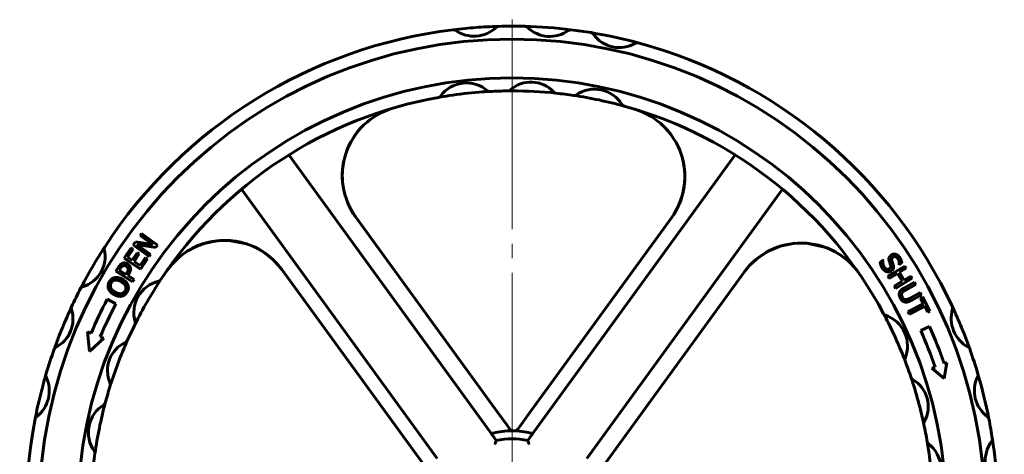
# Model space of a CAD drawing. Header units: millimetres. Extents: x -248 to 501, y 0 to 608.
# Tile 6 of 10: x 76 to 177, y 483 to 528. Entities that reach past the tile are written whole.
import ezdxf

# ---------------------------------------------------------------- set-up
doc = ezdxf.new("R2010")
doc.units = ezdxf.units.MM
doc.linetypes.add('K5LT_AXLED', pattern=[29.093439, 24.593439, -1.5, 1.5, -1.5])
doc.linetypes.add('K5LT_BASIC', pattern=[0])
doc.layers.add('Системный слой (1)', color=7, linetype='Continuous', true_color=0x6c6c6c)

# ---------------------------------------------------------------- blocks, each defined once
blk = doc.blocks.new('U2')
at = {"layer": 'Системный слой (1)', "color": 143, "linetype": 'K5LT_BASIC', "lineweight": 60, "true_color": 0x33acca}
for p, q in [((110.16, 515.96), (109.81, 515.34)), ((110.57, 516.55), (110.16, 515.96)), ((109.81, 515.34), (109.53, 514.69)), ((109.05, 512.25), (109.05, 512.22)), ((109.05, 512.22), (109.05, 512.2)), ((109.05, 512.2), (109.05, 512.19)), ((109.05, 512.19), (109.05, 512.18)), ((109.05, 512.18), (109.05, 512.17)), ((109.05, 512.17), (109.05, 512.16)), ((109.05, 512.16), (109.05, 512.15)), ((109.05, 512.15), (109.05, 512.13)), ((109.05, 512.13), (109.05, 512.13)), ((109.05, 512.13), (109.05, 512.13)), ((109.05, 512.13), (109.05, 512.12)), ((109.05, 512.12), (109.05, 512.1)), ((109.05, 512.1), (109.05, 512.07)), ((109.05, 512.07), (109.05, 512.01)), ((109.05, 512.01), (109.05, 511.91)), ((109.05, 511.91), (109.06, 511.79)), ((109.06, 511.79), (109.08, 511.49)), ((109.08, 511.49), (109.14, 510.96)), ((109.14, 510.96), (109.18, 510.75)), ((109.18, 510.75), (109.18, 510.72)), ((109.18, 510.72), (109.2, 510.66)), ((109.2, 510.66), (109.2, 510.65))]:
    blk.add_line(p, q, dxfattribs=at)
blk = doc.blocks.new('U4')
at = {"layer": 'Системный слой (1)', "color": 143, "linetype": 'K5LT_BASIC', "lineweight": 60, "true_color": 0x33acca}
for p, q in [((153.54, 504.63), (153.63, 504.66)), ((156.5, 505.16), (157.03, 505.13)), ((157.03, 505.13), (157.86, 504.99)), ((157.86, 504.99), (158.68, 504.75)), ((158.68, 504.75), (158.69, 504.75)), ((158.69, 504.75), (158.98, 504.64)), ((153.37, 504.56), (153.46, 504.6)), ((153.46, 504.6), (153.54, 504.63)), ((160.18, 504.02), (160.35, 503.91)), ((160.35, 503.91), (160.51, 503.8)), ((160.51, 503.8), (160.66, 503.68))]:
    blk.add_line(p, q, dxfattribs=at)
blk = doc.blocks.new('U5')
at = {"layer": 'Системный слой (1)', "color": 143, "linetype": 'K5LT_BASIC', "lineweight": 60, "true_color": 0x33acca}
for p, q in [((142.07, 517.24), (141.84, 517.46)), ((142.23, 517.09), (142.07, 517.24)), ((142.58, 516.7), (142.23, 517.09)), ((142.92, 516.28), (142.58, 516.7)), ((144.14, 513.56), (144.07, 513.86)), ((144.27, 512.76), (144.14, 513.56)), ((144.29, 512.36), (144.27, 512.76)), ((144.3, 512.16), (144.29, 512.36)), ((144.29, 511.55), (144.31, 511.88)), ((144.3, 512.06), (144.3, 512.16)), ((144.31, 512.01), (144.3, 512.06)), ((144.31, 511.99), (144.31, 512.01)), ((144.31, 511.96), (144.31, 511.99)), ((144.31, 511.94), (144.31, 511.96)), ((144.31, 511.93), (144.31, 511.94)), ((144.31, 511.92), (144.31, 511.93)), ((144.31, 511.91), (144.31, 511.92)), ((144.31, 511.9), (144.31, 511.91)), ((144.31, 511.91), (144.31, 511.91)), ((144.31, 511.89), (144.31, 511.9)), ((144.31, 511.9), (144.31, 511.9)), ((144.31, 511.88), (144.31, 511.89)), ((144.05, 510.11), (144.29, 511.55)), ((143.64, 508.99), (144.04, 510.05)), ((144.04, 510.05), (144.05, 510.11)), ((143.18, 508.13), (143.64, 508.99))]:
    blk.add_line(p, q, dxfattribs=at)
blk = doc.blocks.new('U7')
at = {"layer": 'Системный слой (1)', "color": 143, "linetype": 'K5LT_BASIC', "lineweight": 60, "true_color": 0x33acca}
for p, q in [((93.7, 504.66), (93.48, 504.55)), ((94.17, 504.88), (93.7, 504.66)), ((94.42, 504.97), (94.17, 504.88)), ((94.54, 505.02), (94.42, 504.97)), ((94.6, 505.04), (94.54, 505.02)), ((94.63, 505.05), (94.6, 505.04)), ((94.66, 505.07), (94.63, 505.05)), ((94.68, 505.07), (94.66, 505.07)), ((94.7, 505.08), (94.68, 505.07)), ((94.71, 505.08), (94.7, 505.08)), ((94.72, 505.08), (94.71, 505.08)), ((94.73, 505.09), (94.72, 505.09)), ((94.72, 505.09), (94.72, 505.08)), ((94.74, 505.09), (94.73, 505.09)), ((94.75, 505.09), (94.74, 505.09)), ((94.76, 505.1), (94.75, 505.1)), ((94.75, 505.1), (94.75, 505.09)), ((94.77, 505.1), (94.76, 505.1)), ((94.76, 505.1), (94.76, 505.1)), ((94.76, 505.1), (94.76, 505.1)), ((94.78, 505.1), (94.77, 505.1)), ((94.77, 505.1), (94.77, 505.1)), ((94.77, 505.1), (94.77, 505.1)), ((94.85, 505.13), (94.78, 505.1)), ((95.79, 505.34), (94.85, 505.13)), ((96.26, 505.41), (95.79, 505.34)), ((96.5, 505.42), (96.26, 505.41)), ((96.62, 505.43), (96.5, 505.42)), ((96.68, 505.43), (96.62, 505.43)), ((96.74, 505.44), (96.68, 505.43)), ((96.84, 505.44), (96.74, 505.44)), ((97.55, 505.41), (96.84, 505.44)), ((99.24, 505.07), (97.55, 505.41)), ((92.29, 503.74), (91.48, 502.94)), ((92.73, 504.08), (92.29, 503.74)), ((92.96, 504.24), (92.73, 504.08)), ((93.08, 504.32), (92.96, 504.24)), ((93.13, 504.35), (93.08, 504.32)), ((93.16, 504.36), (93.13, 504.35)), ((93.2, 504.39), (93.16, 504.36)), ((93.29, 504.44), (93.2, 504.39)), ((93.48, 504.55), (93.29, 504.44)), ((100.27, 504.64), (100.26, 504.64)), ((100.27, 504.63), (100.27, 504.64)), ((100.28, 504.63), (100.27, 504.63)), ((100.27, 504.63), (100.27, 504.63)), ((100.27, 504.63), (100.27, 504.63)), ((100.29, 504.62), (100.28, 504.63)), ((100.28, 504.63), (100.28, 504.63)), ((100.28, 504.63), (100.28, 504.63)), ((100.28, 504.63), (100.28, 504.63)), ((100.28, 504.63), (100.28, 504.63)), ((100.28, 504.63), (100.28, 504.63)), ((100.28, 504.63), (100.28, 504.63)), ((100.28, 504.63), (100.28, 504.63)), ((100.28, 504.63), (100.28, 504.63)), ((100.3, 504.62), (100.29, 504.62)), ((100.32, 504.61), (100.3, 504.62)), ((100.3, 504.62), (100.3, 504.62)), ((100.33, 504.6), (100.32, 504.61)), ((100.32, 504.61), (100.32, 504.61)), ((100.35, 504.59), (100.33, 504.6)), ((100.39, 504.57), (100.35, 504.59)), ((101.11, 504.13), (100.39, 504.57)), ((101.87, 503.51), (101.11, 504.13)), ((91.48, 502.94), (91.02, 502.35)), ((102.54, 502.81), (101.87, 503.51)), ((91.02, 502.35), (91.01, 502.34)), ((91.01, 502.34), (91.01, 502.34)), ((91.02, 502.35), (91.02, 502.35)), ((91.02, 502.35), (91.02, 502.35)), ((91.02, 502.35), (91.02, 502.35))]:
    blk.add_line(p, q, dxfattribs=at)
blk = doc.blocks.new('U9')
at = {"layer": 'Системный слой (1)', "color": 143, "linetype": 'K5LT_BASIC', "lineweight": 60, "true_color": 0x33acca}
for p, q in [((110.77, 516.78), (110.84, 516.86)), ((109.9, 515.51), (110.06, 515.8)), ((110.06, 515.8), (110.36, 516.26)), ((110.36, 516.26), (110.56, 516.54)), ((110.56, 516.54), (110.56, 516.54)), ((110.56, 516.54), (110.57, 516.54)), ((110.57, 516.55), (110.58, 516.56)), ((110.57, 516.54), (110.57, 516.55)), ((110.57, 516.55), (110.57, 516.55)), ((110.57, 516.55), (110.57, 516.55)), ((110.57, 516.55), (110.57, 516.55)), ((110.57, 516.55), (110.57, 516.55)), ((110.57, 516.54), (110.57, 516.54)), ((110.57, 516.54), (110.57, 516.54)), ((110.57, 516.54), (110.57, 516.54)), ((110.57, 516.54), (110.57, 516.54)), ((110.57, 516.54), (110.57, 516.54)), ((110.57, 516.54), (110.57, 516.54)), ((110.57, 516.54), (110.57, 516.54)), ((110.58, 516.56), (110.6, 516.58)), ((110.58, 516.56), (110.58, 516.56)), ((110.6, 516.58), (110.62, 516.61)), ((110.62, 516.61), (110.67, 516.67)), ((110.67, 516.67), (110.77, 516.78)), ((109.06, 512.5), (109.08, 512.77)), ((109.08, 512.77), (109.16, 513.32)), ((109.16, 513.32), (109.22, 513.65)), ((109.05, 512.29), (109.06, 512.36)), ((109.05, 512.24), (109.05, 512.29)), ((109.05, 512.21), (109.05, 512.24)), ((109.05, 512.14), (109.05, 512.21)), ((109.06, 511.79), (109.05, 512.14)), ((109.06, 512.36), (109.06, 512.5)), ((109.09, 511.38), (109.06, 511.79))]:
    blk.add_line(p, q, dxfattribs=at)
blk = doc.blocks.new('U15')
at = {"layer": 'Системный слой (1)', "color": 143, "linetype": 'K5LT_BASIC', "lineweight": 60, "true_color": 0x33acca}
for p, q in [((154.13, 504.84), (152.83, 504.29)), ((154.28, 504.88), (154.13, 504.84)), ((155.63, 505.14), (154.28, 504.88)), ((157.01, 505.12), (155.63, 505.14)), ((158.68, 504.75), (157.01, 505.12)), ((158.8, 504.71), (158.79, 504.71)), ((159.01, 504.63), (158.8, 504.71)), ((152.83, 504.29), (151.68, 503.52)), ((159.81, 504.25), (159.01, 504.63)), ((160.44, 503.85), (159.81, 504.25)), ((161.05, 503.37), (160.44, 503.85)), ((151.68, 503.52), (150.99, 502.88))]:
    blk.add_line(p, q, dxfattribs=at)
blk = doc.blocks.new('U31')
at = {"layer": 'Системный слой (1)', "color": 143, "linetype": 'K5LT_BASIC', "lineweight": 60, "true_color": 0x33acca}
for start, end in [(79.6073, 145.0201), (36, 79.6073)]:
    blk.add_arc((96.95, 498.19), 7.25, start, end, dxfattribs=at)
blk = doc.blocks.new('U37')
at = {"layer": 'Системный слой (1)', "color": 30, "linetype": 'K5LT_AXLED', "lineweight": 18, "true_color": 0xff8000}
for q in [(126.52, 528.17), (75.85, 477.5), (177.19, 477.5), (126.52, 426.84)]:
    blk.add_line((126.52, 477.5), q, dxfattribs=at)

msp = doc.modelspace()

# ---------------------------------------------------------------- linework, layer by layer
at = {"layer": 'Системный слой (1)', "color": 143, "linetype": 'K5LT_BASIC', "lineweight": 60, "true_color": 0x33acca}
for p, q in [((124.2308, 520.7747), (124.2407, 520.7752)), ((123.6853, 486.5069), (103.5371, 514.2385)), ((149.5021, 514.2385), (129.354, 486.5069)), ((98.683, 510.7118), (118.8312, 482.9802)), ((134.2081, 482.9802), (154.3562, 510.7118)), ((125.0261, 487.7642), (110.4354, 507.8465)), ((142.9226, 507.7508), (128.2673, 487.5795)), ((88.2412, 505.9525), (88.3895, 506.1563)), ((89.5427, 505.0051), (88.2412, 505.9525)), ((88.3895, 506.1563), (90.0335, 504.9597)), ((86.6106, 503.6181), (87.32, 504.6739)), ((87.32, 504.6739), (87.5197, 504.5398)), ((87.5333, 504.98), (87.7592, 505.2904)), ((89.1772, 503.7834), (87.5333, 504.98)), ((87.7592, 505.2904), (89.5427, 505.0051)), ((89.855, 504.7146), (87.9081, 505.019)), ((87.9081, 505.019), (89.3256, 503.9872)), ((90.0335, 504.9597), (89.855, 504.7146)), ((98.2626, 505.3198), (98.2642, 505.3196)), ((87.5197, 504.5398), (86.961, 503.7082)), ((86.961, 503.7082), (87.4233, 503.3976)), ((87.4233, 503.3976), (87.9443, 504.1731)), ((88.144, 504.039), (87.6229, 503.2634)), ((87.9443, 504.1731), (88.144, 504.039)), ((88.2494, 502.8426), (88.8081, 503.6742)), ((88.8081, 503.6742), (89.0078, 503.54)), ((89.3256, 503.9872), (89.1772, 503.7834)), ((85.7512, 502.2549), (86.0215, 502.6883)), ((88.2984, 502.4841), (86.6106, 503.6181)), ((87.6229, 503.2634), (88.2494, 502.8426)), ((89.0078, 503.54), (88.2984, 502.4841)), ((164.4091, 503.2047), (164.6928, 503.3911)), ((164.6928, 503.3911), (164.7036, 503.3745)), ((165.2135, 501.7499), (166.9538, 502.8016)), ((165.4833, 502.8931), (165.3586, 503.2509)), ((166.3725, 502.9352), (166.3616, 502.9517)), ((166.6424, 503.1126), (166.3725, 502.9352)), ((166.9538, 502.8016), (167.0935, 502.5703)), ((87.4767, 501.1791), (85.7512, 502.2549)), ((86.2113, 502.5505), (86.0927, 502.3604)), ((86.0927, 502.3604), (86.7807, 501.9314)), ((86.7807, 501.9314), (86.8783, 502.088)), ((87.0976, 502.0037), (86.9764, 501.8094)), ((86.9764, 501.8094), (87.6196, 501.4084)), ((102.82, 502.4495), (117.4753, 482.2782)), ((135.8182, 482.0935), (150.4088, 502.1758)), ((165.3533, 501.5186), (165.2135, 501.7499)), ((166.2051, 502.0334), (165.3533, 501.5186)), ((166.6892, 501.2324), (166.2051, 502.0334)), ((167.0935, 502.5703), (166.411, 502.1578)), ((166.411, 502.1578), (166.8951, 501.3568)), ((166.8951, 501.3568), (167.5776, 501.7693)), ((167.5776, 501.7693), (167.7174, 501.5381)), ((87.6196, 501.4084), (87.4767, 501.1791)), ((165.8374, 500.7176), (166.6892, 501.2324)), ((165.9772, 500.4863), (165.8374, 500.7176)), ((167.7174, 501.5381), (165.9772, 500.4863)), ((166.8405, 500.5194), (167.9522, 501.1309)), ((168.0825, 500.8941), (166.9708, 500.2827)), ((167.9522, 501.1309), (168.0825, 500.8941)), ((167.4137, 499.4638), (168.5311, 500.0784)), ((168.6614, 499.8416), (167.5497, 499.2302)), ((168.5311, 500.0784), (168.6614, 499.8416)), ((168.5672, 499.5072), (168.7822, 499.6151)), ((168.7822, 499.6151), (169.5151, 498.154)), ((84.8645, 499.3863), (85.7497, 498.9212)), ((167.2705, 498.0937), (168.873, 498.8974)), ((168.9942, 498.6559), (167.3917, 497.8521)), ((168.873, 498.8974), (168.5672, 499.5072)), ((169.3, 498.0461), (168.9942, 498.6559)), ((164.7584, 497.8874), (164.7614, 497.8819)), ((167.3917, 497.8521), (167.2705, 498.0937)), ((169.5151, 498.154), (169.3, 498.0461)), ((168.59, 496.1517), (169.5042, 496.557)), ((83.0496, 494.0061), (82.8346, 496.0184)), ((82.8346, 496.0184), (83.2029, 495.8785)), ((84.138, 495.5233), (84.5059, 495.3835)), ((84.5059, 495.3835), (83.0496, 494.0061)), ((166.9688, 493.0465), (166.9708, 493.0414)), ((170.9981, 492.7477), (171.2878, 492.8558)), ((171.2878, 492.8558), (171.0064, 491.2204)), ((169.7225, 492.2717), (170.0609, 492.398)), ((171.0064, 491.2204), (169.7225, 492.2717)), ((167.5978, 491.2988), (167.6044, 491.2792)), ((125.9845, 486.445), (125.0261, 487.7642)), ((128.2673, 487.5795), (127.3089, 486.2603)), ((124.5091, 485.373), (123.6853, 486.5069)), ((126.428, 485.8347), (125.9845, 486.445)), ((129.354, 486.5069), (128.5302, 485.373)), ((168.902, 486.5301), (168.9044, 486.5188)), ((127.11, 485.9866), (127.0959, 485.9672)), ((127.3089, 486.2603), (127.11, 485.9866)), ((124.9063, 484.8263), (124.5091, 485.373)), ((128.5302, 485.373), (128.1329, 484.8263)), ((169.2519, 484.6941), (169.2518, 484.6948)), ((169.2525, 484.6906), (169.2523, 484.6919)), ((169.2525, 484.6909), (169.2525, 484.6906))]:
    msp.add_line(p, q, dxfattribs=at)
for centre, radius, start, end in [((126.5196, 477.5019), 50, 96.973948, 146.96572), ((126.5196, 477.5019), 50, 95.540234, 96.973948), ((120.4892, 526.8011), 0.3333, 55.29926, 96.973948), ((120.4892, 526.8011), 0.3333, 55.29926, 96.973948), ((122.6052, 529.8569), 3.3836, 235.29926, 313.252469), ((126.5196, 477.5019), 50, 93.011495, 95.540234), ((126.5196, 477.5019), 50, 91.577781, 93.011495), ((125.1521, 527.1497), 0.3333, 91.577781, 133.252469), ((126.5196, 477.5019), 50, 90, 91.577781), ((126.5196, 477.5019), 50, 88.445001, 90), ((126.5196, 477.5019), 50, 83.031526, 88.445001), ((127.8674, 527.1502), 0.3333, 45.459841, 88.445001), ((127.8674, 527.1502), 0.3333, 45.459841, 88.445001), ((130.412, 529.7361), 3.2946, 225.459841, 306.016687), ((132.5453, 526.8016), 0.3333, 83.031526, 126.016687), ((126.5196, 477.5019), 50, 80.609597, 83.031526), ((126.5196, 477.5019), 48.6667, 90, 180), ((126.5196, 477.5019), 48.6667, 180, 90), ((134.6233, 526.503), 0.3333, 34.43548, 80.609597), ((126.5196, 477.5019), 50, 74.96572, 80.609597), ((137.561, 528.5172), 3.2286, 214.43548, 301.139838), ((139.403, 525.4685), 0.3333, 74.96572, 121.139838), ((126.5196, 477.5019), 50, 24.973948, 74.96572), ((126.5196, 477.5019), 44.6667, 90, 180), ((126.5196, 477.5019), 44.6667, 180, 90), ((121.8424, 518.3088), 3.3416, 49.616829, 143.460368), ((124.2234, 521.1081), 0.3333, 229.616829, 273.014304), ((124.2234, 521.1081), 0.3333, 229.616829, 273.014304), ((126.0881, 521.1664), 0.3333, 270.566225, 312.013823), ((128.4631, 518.53), 3.2151, 42.56209, 132.013823), ((135.0164, 517.6875), 3.3256, 31.406123, 124.716479), ((126.5196, 477.5019), 43.3333, 100.062892, 146.567757), ((118.8898, 520.4968), 0.3333, 280.062892, 323.460368), ((126.5196, 477.5019), 43.3333, 98.603111, 100.062163), ((126.5196, 477.5019), 43.3333, 94.474086, 98.603111), ((126.5196, 477.5019), 43.3333, 93.014304, 94.474086), ((126.5196, 477.5019), 43.3333, 90.566225, 93.014304), ((126.5196, 477.5019), 43.3333, 90, 90.566225), ((126.5196, 477.5019), 43.3333, 84.009688, 90), ((131.0767, 520.9301), 0.3333, 222.56209, 264.009688), ((131.0767, 520.9301), 0.3333, 222.56209, 264.009688), ((126.5196, 477.5019), 43.3333, 81.554844, 84.009688), ((132.9326, 520.695), 0.3333, 261.554844, 304.716479), ((126.5196, 477.5019), 43.3333, 74.567778, 81.554844), ((116.3008, 512.108), 7.25, 106.451306, 216), ((138.1392, 519.5942), 0.3333, 211.406123, 254.567757), ((138.1392, 519.5942), 0.3333, 211.406123, 254.567757), ((126.5196, 477.5019), 43.3333, 28.062892, 74.567757), ((137.0572, 512.0122), 7.25, 324, 73.020123), ((126.5196, 477.5019), 50, 146.96572, 148.203144), ((84.8818, 504.5772), 0.3333, 146.96572, 193.139838), ((156.2742, 497.9144), 7.25, 34.451306, 144), ((81.4132, 503.7675), 3.2286, 286.43548, 13.139838), ((126.5196, 477.5019), 50, 148.203144, 151.372174), ((126.5196, 477.5019), 50, 151.372174, 152.609597), ((82.421, 500.3511), 0.3333, 106.43548, 152.609597), ((82.421, 500.3511), 0.3333, 106.43548, 152.609597), ((90.9264, 498.0008), 3.3256, 103.406123, 196.716479), ((126.5196, 477.5019), 43.3333, 146.567757, 153.554844), ((90.0781, 501.56), 0.3333, 283.406123, 326.567757), ((126.5196, 477.5019), 50, 152.609597, 155.031526), ((126.5196, 477.5019), 50, 155.031526, 156.403372), ((81.4948, 498.4671), 0.3333, 155.031526, 198.016687), ((126.5196, 477.5019), 47.054, 152.283886, 156.987928), ((126.5196, 477.5019), 46.054, 152.283886, 156.963913), ((171.5424, 498.4714), 0.3333, 343.29926, 24.973948), ((126.5196, 477.5019), 50, 19.577781, 24.973948), ((78.0448, 497.345), 3.2946, 297.459841, 18.016687), ((165.0525, 498.0444), 0.3333, 208.062892, 251.460368), ((126.5196, 477.5019), 43.3333, 26.603111, 28.062892), ((165.0525, 498.0444), 0.3333, 208.062892, 251.460368), ((163.884, 494.5602), 3.3416, 337.616829, 71.460368), ((175.1026, 497.4033), 3.3836, 163.29926, 241.252469), ((126.5196, 477.5019), 50, 156.403372, 159.073155), ((126.5196, 477.5019), 43.3333, 153.554844, 156.009688), ((87.4222, 496.9484), 0.3333, 333.554844, 16.716479), ((126.5196, 477.5019), 43.3333, 22.474086, 26.603111), ((126.5196, 477.5019), 47.0189, 18.92011, 23.907769), ((83.6703, 495.701), 0.5, 156.987928, 159.198802), ((126.5196, 477.5019), 46.0189, 18.886575, 23.907769), ((126.5196, 477.5019), 50, 159.073155, 160.445001), ((88.1001, 492.0286), 3.2151, 114.56209, 204.013823), ((126.5196, 477.5019), 43.3333, 156.009688, 162.566225), ((86.6251, 495.2559), 0.3333, 294.56209, 336.009688), ((126.5196, 477.5019), 50, 160.445001, 163.577781), ((79.7177, 494.1259), 0.3333, 117.459841, 160.445001), ((126.5196, 477.5019), 43.3333, 21.014304, 22.474086), ((173.3149, 494.1445), 0.3333, 19.577781, 61.252469), ((126.5196, 477.5019), 50, 16.445001, 19.577781), ((167.282, 493.1608), 0.3333, 157.616829, 201.014304), ((126.5196, 477.5019), 43.3333, 18.566225, 21.014304), ((126.5196, 477.5019), 50, 163.577781, 165.011495), ((78.8791, 491.5433), 0.3333, 163.577781, 205.252469), ((174.1545, 491.5622), 0.3333, 333.459841, 16.445001), ((126.5196, 477.5019), 50, 11.031526, 16.445001), ((75.5174, 489.9576), 3.3836, 307.29926, 25.252469), ((126.5196, 477.5019), 43.3333, 162.566225, 165.014304), ((84.8588, 490.5845), 0.3333, 342.566225, 24.013823), ((126.5196, 477.5019), 43.3333, 16.990333, 18.566225), ((167.9137, 491.4054), 0.3333, 198.566225, 240.013823), ((166.1402, 488.3319), 3.2151, 330.56209, 60.013823), ((177.4001, 489.9412), 3.2946, 153.459841, 234.016687), ((126.5196, 477.5019), 50, 165.011495, 167.540234), ((126.5196, 477.5019), 43.3333, 13.58558, 16.990333), ((86.2646, 485.6636), 3.3416, 121.616829, 215.460368), ((126.5196, 477.5019), 43.3333, 165.014304, 172.062892), ((84.338, 488.7931), 0.3333, 301.616829, 345.014304), ((126.5196, 477.5019), 50, 167.540234, 168.973948), ((126.5196, 477.5019), 43.3333, 12.009688, 13.58558), ((126.5196, 477.5019), 50, 168.973948, 218.96572), ((77.7698, 487.0009), 0.3333, 127.29926, 168.973948), ((169.2305, 486.5879), 0.3333, 150.56209, 192.009688), ((126.5196, 477.5019), 43.3333, 9.554844, 12.009688), ((175.2685, 487.0055), 0.3333, 11.031526, 54.016687), ((126.5196, 477.5019), 50, 8.609597, 11.031526), ((126.5196, 477.5019), 8.3333, 76.193038, 103.806962), ((126.8262, 486.1631), 0.3333, 267.972581, 324), ((126.5196, 477.5019), 7.5, 77.578178, 102.421822), ((169.5805, 484.7502), 0.3333, 189.554844, 232.716479), ((126.5196, 477.5019), 43.3333, 2.938801, 9.553857), ((167.3641, 481.839), 3.3256, 317.174972, 52.716479), ((178.45, 482.7655), 3.2286, 142.43548, 229.139838), ((175.6266, 484.937), 0.3333, 322.43548, 8.609597), ((126.5196, 477.5019), 50, 2.96572, 8.609597), ((126.5196, 477.5019), 43.3333, 172.062892, 218.567757), ((83.2713, 483.5316), 0.3333, 352.062892, 35.460368)]:
    msp.add_arc(centre, radius, start, end, dxfattribs=at)
for points, knots in [([(118.9484, 520.1687), (118.9484, 520.1686), (118.9487, 520.1687), (118.9499, 520.1689), (118.9508, 520.1691), (118.9532, 520.1695), (118.9547, 520.1698), (118.9569, 520.1702), (118.9572, 520.1702), (118.9579, 520.1703), (118.9584, 520.1704), (118.9591, 520.1706), (118.9594, 520.1706), (118.9599, 520.1707), (118.9601, 520.1707), (118.9606, 520.1708), (118.9608, 520.1708), (118.9611, 520.1709), (118.9612, 520.1709), (118.9615, 520.171), (118.9617, 520.171), (118.9622, 520.1711), (118.9626, 520.1712), (118.9637, 520.1714), (118.9645, 520.1715), (118.967, 520.1719), (118.9688, 520.1723), (118.9707, 520.1726)], [0, 0, 0, 0, 3, 3, 6, 6, 9, 9, 9.51250588, 9.51250588, 10.19941447, 10.19941447, 10.63922462, 10.63922462, 10.9208239, 10.9208239, 11.20242319, 11.20242319, 11.35886807, 11.35886807, 11.60918031, 11.60918031, 12.07851574, 12.07851574, 13.01718658, 13.01718658, 15, 15, 15, 15]), ([(144.0487, 513.9163), (144.0547, 513.8978), (144.0607, 513.8792), (144.0733, 513.8404), (144.0776, 513.8194), (144.1571, 513.5087), (144.2131, 513.2146), (144.2685, 512.7749), (144.2828, 512.6307), (144.3017, 512.3243), (144.3074, 512.1618), (144.307, 511.9876), (144.3076, 511.9756), (144.2868, 511.6658), (144.2838, 511.366), (144.2044, 510.7679), (144.1452, 510.4686), (143.9848, 509.8589), (143.8808, 509.5491), (143.6323, 508.9449), (143.4874, 508.6504), (143.2218, 508.1919), (143.1129, 508.0209), (142.9968, 507.8549)], [12.61425742, 12.61425742, 12.61425742, 12.61425742, 12.71581176, 12.71581176, 12.82720479, 12.82720479, 14.38930268, 14.38930268, 15.14728692, 15.14728692, 15.9994099, 15.9994099, 16.06220344, 16.06220344, 17.63357335, 17.63357335, 19.24056803, 19.24056803, 20.96324607, 20.96324607, 22.69905882, 22.69905882, 23.77384757, 23.77384757, 23.77384757, 23.77384757]), ([(110.4354, 507.8465), (110.358, 507.953), (110.2836, 508.0617), (110.1409, 508.283), (110.0726, 508.3956), (109.9422, 508.6244), (109.8801, 508.7406), (109.8118, 508.8773), (109.8024, 508.8962), (109.7839, 508.934), (109.7747, 508.953), (109.759, 508.9859), (109.7523, 508.9999), (109.7409, 509.0241), (109.7361, 509.0344), (109.7278, 509.0523), (109.7243, 509.0599), (109.7183, 509.0727), (109.7159, 509.078), (109.7135, 509.0833)], [0, 0, 0, 0, 5.32936981, 5.32936981, 10.65873962, 10.65873962, 15.98810942, 15.98810942, 16.84208194, 16.84208194, 17.6932615, 17.6932615, 18.31865789, 18.31865789, 18.77816216, 18.77816216, 19.11577871, 19.11577871, 19.35148744, 19.35148744, 19.35148744, 19.35148744]), ([(93.7528, 504.6927), (93.7724, 504.7023), (93.7919, 504.7118), (93.9676, 504.7965), (94.1273, 504.8647), (94.4084, 504.9786), (94.5313, 505.022), (94.6559, 505.0636), (94.6572, 505.0641), (94.9546, 505.1426), (95.2464, 505.2394), (95.8558, 505.3598), (96.1682, 505.4008), (96.6634, 505.4339), (96.8458, 505.4374), (97.1613, 505.4379), (97.2947, 505.4317), (97.494, 505.4189), (97.5602, 505.4138), (97.7205, 505.399), (97.8144, 505.3885), (97.9465, 505.3709), (97.9849, 505.3655), (98.0391, 505.3574), (98.0549, 505.355), (98.0772, 505.3515), (98.0837, 505.3505), (98.0929, 505.349), (98.0956, 505.3486), (98.1009, 505.3478), (98.1036, 505.3473), (98.1088, 505.3465), (98.1113, 505.3461), (98.1188, 505.3449), (98.1238, 505.344), (98.1386, 505.3416), (98.1485, 505.3399), (98.1781, 505.3349), (98.1978, 505.3315), (98.2326, 505.3253), (98.2476, 505.3226), (98.2626, 505.3198)], [14.92524034, 14.92524034, 14.92524034, 14.92524034, 15.19271834, 15.19271834, 17.32271971, 17.32271971, 18.92189528, 18.92189528, 18.93865902, 18.93865902, 22.71223278, 22.71223278, 26.5943799, 26.5943799, 28.85280788, 28.85280788, 30.50858527, 30.50858527, 31.33392071, 31.33392071, 32.50896559, 32.50896559, 32.99257657, 32.99257657, 33.19161542, 33.19161542, 33.27353346, 33.27353346, 33.30724831, 33.30724831, 33.34096316, 33.34096316, 33.37276512, 33.37276512, 33.4354126, 33.4354126, 33.56022934, 33.56022934, 33.80962369, 33.80962369, 34, 34, 34, 34]), ([(99.8221, 504.8459), (99.8258, 504.8443), (99.8295, 504.8427), (99.8377, 504.8392), (99.8422, 504.8372), (99.8509, 504.8334), (99.855, 504.8316), (99.8629, 504.8282), (99.8666, 504.8266), (99.8738, 504.8234), (99.8772, 504.8219), (99.8837, 504.8191), (99.8868, 504.8177), (99.8927, 504.8151), (99.8955, 504.8138), (99.9008, 504.8115), (99.9034, 504.8103), (99.9083, 504.8082), (99.9106, 504.8071), (99.9152, 504.805), (99.9175, 504.804), (99.921, 504.8024), (99.9222, 504.8019), (99.9246, 504.8008), (99.9259, 504.8003), (99.9296, 504.7986), (99.9321, 504.7975), (99.9395, 504.7941), (99.9444, 504.7919), (99.9592, 504.7852), (99.969, 504.7807), (99.9983, 504.7673), (100.0178, 504.7582), (100.076, 504.7309), (100.1146, 504.7124), (100.2296, 504.656), (100.3055, 504.6171), (100.3837, 504.5753), (100.3867, 504.5737), (100.5045, 504.5053), (100.6207, 504.4408), (100.7645, 504.3573), (100.7926, 504.339), (101.0206, 504.1958), (101.214, 504.0607), (101.4002, 503.9163)], [10.28962437, 10.28962437, 10.28962437, 10.28962437, 10.4117617, 10.4117617, 10.56271011, 10.56271011, 10.69993594, 10.69993594, 10.82468669, 10.82468669, 10.93809647, 10.93809647, 11.04119627, 11.04119627, 11.13492336, 11.13492336, 11.2201298, 11.2201298, 11.2975902, 11.2975902, 11.37505061, 11.37505061, 11.41408112, 11.41408112, 11.45611398, 11.45611398, 11.53897877, 11.53897877, 11.70410788, 11.70410788, 12.03316515, 12.03316515, 12.68887781, 12.68887781, 13.99549936, 13.99549936, 16.59913492, 16.59913492, 16.70364931, 16.70364931, 20.7635227, 20.7635227, 21.78719093, 21.78719093, 29, 29, 29, 29]), ([(150.4088, 502.1758), (150.4944, 502.2936), (150.5836, 502.4088), (150.7689, 502.6335), (150.865, 502.743), (151.0636, 502.9561), (151.1661, 503.0597), (151.2785, 503.1666), (151.2854, 503.1731), (151.3112, 503.1975), (151.3302, 503.2153), (151.3556, 503.2388), (151.3619, 503.2445), (151.3702, 503.2522), (151.3723, 503.2541), (151.375, 503.2566), (151.3757, 503.2572), (151.3771, 503.2585), (151.3777, 503.2591), (151.379, 503.2602), (151.3795, 503.2607), (151.3811, 503.2622), (151.3822, 503.2631), (151.3851, 503.2657), (151.3869, 503.2674), (151.3887, 503.269)], [0, 0, 0, 0, 5.6, 5.6, 11.2, 11.2, 16.8, 16.8, 17.16322866, 17.16322866, 18.1642321, 18.1642321, 18.4922228, 18.4922228, 18.59969285, 18.59969285, 18.6349067, 18.6349067, 18.67012054, 18.67012054, 18.69907415, 18.69907415, 18.75385123, 18.75385123, 18.84755372, 18.84755372, 18.84755372, 18.84755372]), ([(124.5308, 485.5944), (124.5016, 485.5872), (124.4771, 485.5794), (124.4444, 485.5614), (124.4339, 485.552), (124.4235, 485.5292), (124.4233, 485.5168), (124.4317, 485.4866), (124.4412, 485.4691), (124.4581, 485.4434), (124.4632, 485.4362), (124.4686, 485.4288)], [0.00042724, 0.00042724, 0.00042724, 0.00042724, 0.032528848, 0.032528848, 0.058444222, 0.058444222, 0.08305158, 0.08305158, 0.110941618, 0.110941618, 0.12154514, 0.12154514, 0.12154514, 0.12154514]), ([(128.5706, 485.4288), (128.5763, 485.4365), (128.5816, 485.4441), (128.5997, 485.4717), (128.6096, 485.4907), (128.6162, 485.5218), (128.6148, 485.5339), (128.6022, 485.5549), (128.5918, 485.5634), (128.56, 485.58), (128.5364, 485.5875), (128.5084, 485.5944)], [0.26120985, 0.26120985, 0.26120985, 0.26120985, 0.272133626, 0.272133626, 0.302736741, 0.302736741, 0.327638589, 0.327638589, 0.351652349, 0.351652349, 0.3825611, 0.3825611, 0.3825611, 0.3825611]), ([(124.767, 484.4509), (124.7672, 484.4515), (124.7674, 484.4521), (124.7795, 484.4854), (124.7915, 484.5182), (124.8147, 484.5814), (124.8259, 484.6118), (124.8513, 484.6803), (124.8649, 484.7166), (124.8858, 484.7722), (124.8936, 484.7928), (124.9037, 484.8195), (124.9063, 484.8263), (124.9063, 484.8263)], [-0.000539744, -0.000539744, -0.000539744, -0.000539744, 0, 0, 0.031404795, 0.031404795, 0.062113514, 0.062113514, 0.104477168, 0.104477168, 0.140377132, 0.140377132, 0.173559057, 0.173559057, 0.173559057, 0.173559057]), ([(128.1329, 484.8263), (128.1329, 484.8263), (128.1355, 484.8195), (128.1456, 484.7928), (128.1534, 484.7722), (128.1743, 484.7166), (128.1879, 484.6803), (128.2133, 484.6118), (128.2246, 484.5814), (128.2477, 484.5182), (128.2597, 484.4854), (128.2718, 484.4521), (128.272, 484.4515), (128.2722, 484.4509)], [0, 0, 0, 0, 0.032994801, 0.032994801, 0.068692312, 0.068692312, 0.110817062, 0.110817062, 0.141352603, 0.141352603, 0.172580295, 0.172580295, 0.173116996, 0.173116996, 0.173116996, 0.173116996]), ([(169.2519, 484.6941), (169.252, 484.6938), (169.252, 484.6934), (169.2789, 484.5357), (169.3329, 484.3781), (169.4156, 484.2574)], [-0.00039593, -0.00039593, -0.00039593, -0.00039593, 0, 0, 0.20279718, 0.20279718, 0.20279718, 0.20279718]), ([(169.3084, 484.5573), (169.3084, 484.5573), (169.3084, 484.5573), (169.3076, 484.5584), (169.3069, 484.5595), (169.3031, 484.565), (169.3001, 484.5695), (169.296, 484.5761), (169.2947, 484.5782), (169.2932, 484.5807), (169.2929, 484.5812), (169.2925, 484.582), (169.2923, 484.5823), (169.2919, 484.583), (169.2916, 484.5834), (169.291, 484.5846), (169.2906, 484.5854), (169.2893, 484.5875), (169.2885, 484.589), (169.2875, 484.5909), (169.2872, 484.5914), (169.286, 484.5937), (169.285, 484.5955), (169.2825, 484.6004), (169.281, 484.6034), (169.278, 484.6098), (169.2766, 484.613), (169.2743, 484.6182), (169.2734, 484.6202), (169.2726, 484.6221)], [1.29561673, 1.29561673, 1.29561673, 1.29561673, 1.29571666, 1.29571666, 2.00411094, 2.00411094, 5.00411094, 5.00411094, 6.32090042, 6.32090042, 6.64501502, 6.64501502, 6.82508552, 6.82508552, 7.11320265, 7.11320265, 7.58139028, 7.58139028, 8.51776554, 8.51776554, 8.80618229, 8.80618229, 9.95882793, 9.95882793, 11.87232461, 11.87232461, 13.84024189, 13.84024189, 15, 15, 15, 15]), ([(169.3786, 484.4849), (169.3918, 484.4749), (169.4052, 484.4645), (169.4323, 484.4432), (169.4459, 484.4322), (169.4734, 484.4098), (169.4873, 484.3983), (169.5063, 484.3824), (169.5114, 484.3781), (169.5202, 484.3706), (169.5239, 484.3674), (169.5313, 484.361), (169.535, 484.3578), (169.5461, 484.3482), (169.5534, 484.3418), (169.5689, 484.3282), (169.577, 484.321), (169.5851, 484.3137)], [0, 0, 0, 0, 3.2, 3.2, 6.4, 6.4, 9.6, 9.6, 10.76735672, 10.76735672, 11.61834539, 11.61834539, 12.46933407, 12.46933407, 14.14293598, 14.14293598, 16, 16, 16, 16])]:
    msp.add_open_spline(points, degree=3, knots=knots, dxfattribs=at)
for points in [[(165.3586, 503.2509), (165.3241, 503.3544), (165.3029, 503.5396), (165.3241, 503.6304)], [(165.3241, 503.6304), (165.3462, 503.7199), (165.4597, 503.8772), (165.5588, 503.9424)], [(165.5588, 503.9424), (165.7654, 504.0781), (166.2567, 503.9396), (166.4204, 503.6903)], [(165.737, 503.7223), (165.6295, 503.6517), (165.5766, 503.4533), (165.6182, 503.3269)], [(166.2348, 503.5467), (166.1317, 503.7037), (165.8568, 503.801), (165.737, 503.7223)], [(166.4204, 503.6903), (166.5145, 503.5471), (166.6246, 503.2566), (166.6424, 503.1126)], [(86.0215, 502.6883), (86.1174, 502.8421), (86.302, 503.0261), (86.4107, 503.0728)], [(86.4688, 502.8172), (86.3985, 502.7853), (86.2784, 502.6582), (86.2113, 502.5505)], [(86.4107, 503.0728), (86.5366, 503.1283), (86.8074, 503.111), (86.9514, 503.0212)], [(86.8093, 502.7777), (86.7198, 502.8335), (86.55, 502.8539), (86.4688, 502.8172)], [(87.0041, 502.5203), (86.9847, 502.6043), (86.8918, 502.7263), (86.8093, 502.7777)], [(86.9514, 503.0212), (87.0632, 502.9514), (87.2149, 502.7462), (87.2403, 502.6313)], [(87.2403, 502.6313), (87.2726, 502.4869), (87.2127, 502.1883), (87.0976, 502.0037)], [(164.6434, 502.5601), (164.5221, 502.7446), (164.4291, 503.0542), (164.4091, 503.2047)], [(164.7036, 503.3745), (164.6722, 503.1942), (164.7421, 502.8359), (164.828, 502.7051)], [(164.828, 502.7051), (164.9511, 502.5178), (165.2325, 502.4286), (165.3606, 502.5128)], [(165.3606, 502.5128), (165.4625, 502.5798), (165.5231, 502.7635), (165.4833, 502.8931)], [(165.7577, 502.9196), (165.8189, 502.7095), (165.7095, 502.4049), (165.5511, 502.3008)], [(165.6182, 503.3269), (165.646, 503.2426), (165.7331, 503.0021), (165.7577, 502.9196)], [(166.3616, 502.9517), (166.3826, 503.0818), (166.3262, 503.4076), (166.2348, 503.5467)], [(85.0701, 501.1763), (85.1731, 501.3565), (85.4641, 501.5737), (85.6343, 501.6092)], [(85.6343, 501.6092), (85.8088, 501.6424), (86.216, 501.5579), (86.4363, 501.432)], [(86.8783, 502.088), (86.9655, 502.2279), (87.028, 502.4278), (87.0041, 502.5203)], [(165.089, 502.218), (164.9612, 502.2504), (164.7456, 502.4045), (164.6434, 502.5601)], [(165.5511, 502.3008), (165.4506, 502.2348), (165.2044, 502.1894), (165.089, 502.218)], [(84.9846, 500.4718), (84.9261, 500.6418), (84.9687, 500.9988), (85.0701, 501.1763)], [(85.2741, 501.0616), (85.2013, 500.9343), (85.1805, 500.6919), (85.2333, 500.565)], [(85.6803, 501.3476), (85.5487, 501.3298), (85.3444, 501.1847), (85.2741, 501.0616)], [(86.2966, 501.1873), (86.122, 501.287), (85.8083, 501.3657), (85.6803, 501.3476)], [(86.7077, 500.2428), (86.8475, 500.4874), (86.6442, 500.9887), (86.2966, 501.1873)], [(86.4363, 501.432), (86.6509, 501.3094), (86.9365, 501.0021), (86.995, 500.832)], [(86.995, 500.832), (87.0559, 500.653), (87.009, 500.2984), (86.9101, 500.1253)], [(85.5447, 499.871), (85.3229, 499.9977), (85.0482, 500.3007), (84.9846, 500.4718)], [(85.2333, 500.565), (85.2834, 500.4434), (85.5127, 500.2137), (85.6844, 500.1157)], [(86.3445, 499.6931), (86.1691, 499.6585), (85.7622, 499.7468), (85.5447, 499.871)], [(85.6844, 500.1157), (86.0321, 499.9171), (86.568, 499.9981), (86.7077, 500.2428)], [(86.9101, 500.1253), (86.8079, 499.9464), (86.5229, 499.7297), (86.3445, 499.6931)], [(166.4873, 499.4864), (166.4007, 499.6438), (166.3543, 499.9229), (166.3914, 500.0505)], [(166.3914, 500.0505), (166.4322, 500.1952), (166.6499, 500.4146), (166.8405, 500.5194)], [(166.6533, 500.0084), (166.6074, 499.9211), (166.6243, 499.716), (166.6894, 499.5976)], [(166.9708, 500.2827), (166.8466, 500.2144), (166.6966, 500.0905), (166.6533, 500.0084)], [(166.6894, 499.5976), (166.7505, 499.4864), (166.9195, 499.3537), (167.0178, 499.3457)], [(166.9131, 499.1019), (166.7825, 499.1411), (166.5778, 499.3218), (166.4873, 499.4864)], [(167.5497, 499.2302), (167.3634, 499.1277), (167.0565, 499.0567), (166.9131, 499.1019)], [(167.0178, 499.3457), (167.1103, 499.3383), (167.2938, 499.3978), (167.4137, 499.4638)]]:
    msp.add_open_spline(points, degree=2, dxfattribs=at)

# ---------------------------------------------------------------- block references
at = {"layer": 'Системный слой (1)'}
for name in ['U37', 'U9', 'U5', 'U2', 'U31', 'U7', 'U15', 'U4']:
    msp.add_blockref(name, (0, 0), dxfattribs=at)

doc.saveas('drawing.dxf')
